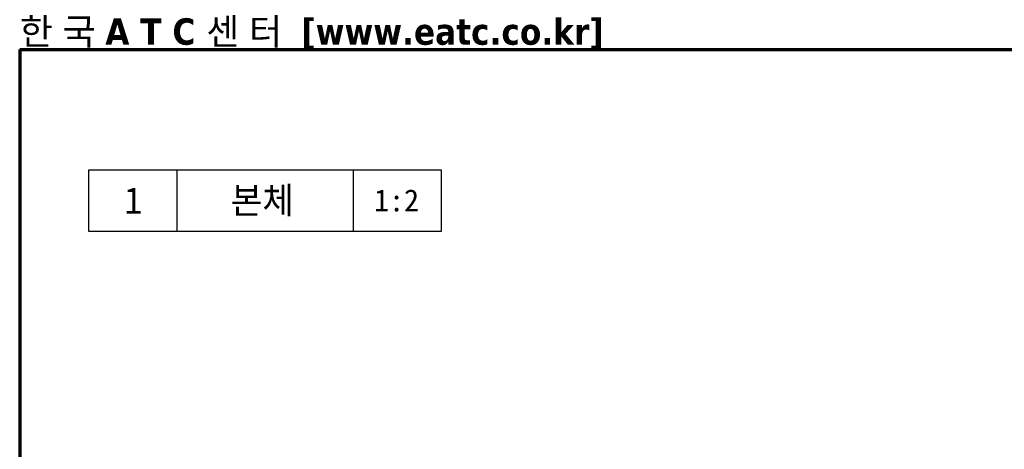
# Model space of a CAD drawing. Header units: millimetres. Extents: x 14 to 974, y 14 to 587.
# Tile 21 of 45: x 14 to 237, y 489 to 587. Entities that reach past the tile are written whole.
import ezdxf

# ---------------------------------------------------------------- set-up
doc = ezdxf.new("R2010")
doc.units = ezdxf.units.MM
doc.layers.add('경계(ISO)', color=7, linetype='Continuous', lineweight=70)
doc.layers.add('스케치 형상(ISO)', color=7, linetype='Continuous', lineweight=5)
doc.layers.add('기호(ISO)', color=1, linetype='Continuous', lineweight=20, true_color=0xff0000)
doc.styles.add('주 문자 (ISO)', font='txt')
doc.styles.add('텍스트 스타일66', font='txt')
doc.styles.add('텍스트 스타일76', font='txt')
doc.styles.add('텍스트 스타일89', font='txt')

# ---------------------------------------------------------------- blocks, each defined once
blk = doc.blocks.new('경계 한국ATC센터')
at = {"layer": '경계(ISO)'}
for q in [(413, 290), (7, 7)]:
    blk.add_line((7, 290), q, dxfattribs=at)
at = {"layer": '경계(ISO)', "color": 5, "true_color": 0x0000ff, "insert": (7, 290), "char_height": 3, "attachment_point": 7, "style": '주 문자 (ISO)'}
blk.add_mtext('\\f굴림|b0|i0;\\H3.0000;한 국 \\fTahoma|b1|i0;\\H3.0000;A T C \\f굴림|b0|i0;\\H3.0000;센 터  \\fTahoma|b1|i0;\\H3.0000;[www.eatc.co.kr]', dxfattribs=at)
blk = doc.blocks.new('품번')
at = {"layer": '스케치 형상(ISO)', "color": 1, "lineweight": 25, "true_color": 0xff0000}
for p, q in [((-20, -3.5), (-20, 3.5)), ((-20, 3.5), (20, 3.5)), ((-10, 3.5), (-10, -3.5)), ((10, 3.5), (10, -3.5)), ((20, 3.5), (20, -3.5)), ((20, -3.5), (-20, -3.5))]:
    blk.add_line(p, q, dxfattribs=at)
at = {"layer": '기호(ISO)', "color": 5, "true_color": 0x0000ff}
for tag, p, height, style in [('품번_001', (-15.97, -1.47), 3, '텍스트 스타일66'), ('부품명_001', (-3.89, -1.47), 3, '텍스트 스타일76'), ('도면축척_001', (12.37, -1.22), 2.5, '텍스트 스타일89')]:
    blk.add_attdef(tag, p, '', height=height, dxfattribs=dict(at, style=style))

msp = doc.modelspace()

# ---------------------------------------------------------------- block references
at = {"xscale": 2, "yscale": 2, "zscale": 2}
msp.add_blockref('경계 한국ATC센터', (0, 0), dxfattribs=at)
msp.add_blockref('품번', (69.6659, 545.7042), dxfattribs=at).add_auto_attribs({'품번_001': '1', '부품명_001': '본체', '도면축척_001': '1:2'})

doc.saveas('drawing.dxf')
